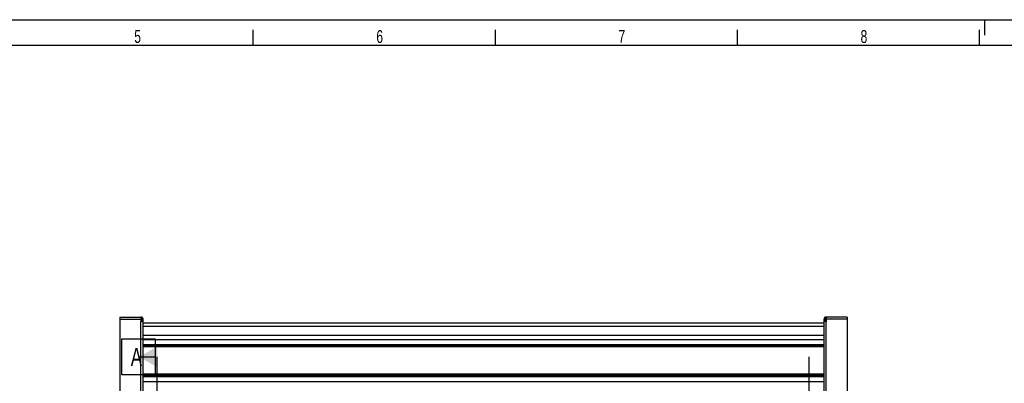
# Model space of a CAD drawing. Extents: x 0 to 594, y 0 to 420.
# Tile 20 of 21: x 215 to 406, y 349 to 420. Entities that reach past the tile are written whole.
import ezdxf

# ---------------------------------------------------------------- set-up
doc = ezdxf.new("R2010")
doc.units = 0
doc.header["$LTSCALE"] = 32.67
for name, color, linetype in [('110528_DXF_DIMENSION', 7, 'CONTINUOUS'), ('110534_DXF_CONTINUOUS_LINE', 7, 'CONTINUOUS'), ('110536_DXF_CONTINUOUS_LINE', 7, 'CONTINUOUS'), ('110803_DXF_CONTINUOUS_LINE', 7, 'CONTINUOUS'), ('ASEM_125_125-15_DXF_FORMAT', 7, 'CONTINUOUS')]:
    doc.layers.add(name, color=color, linetype=linetype)
doc.styles.get("Standard").update_dxf_attribs({"font": 'txt', "width": 0.7})

msp = doc.modelspace()

# ---------------------------------------------------------------- linework, layer by layer
at = {"layer": '110528_DXF_DIMENSION', "color": 2, "linetype": 'CONTINUOUS'}
for p, q in [((234.46828, 350.96941), (234.46828, 357.96941)), ((234.46828, 357.96941), (240.96828, 357.96941)), ((240.96828, 357.96941), (240.96828, 350.96941)), ((237.84328, 354.46941), (240.96828, 354.46941)), ((241.34328, 271.97056), (241.34328, 354.46941)), ((367.83878, 354.46941), (367.83878, 271.97056)), ((240.96828, 350.96941), (234.46828, 350.96941))]:
    msp.add_line(p, q, dxfattribs=at)
msp.add_solid([(241.34328, 356.49014), (241.34328, 352.44869), (237.84328, 354.46941)], dxfattribs=at)
at = {"layer": '110534_DXF_CONTINUOUS_LINE', "color": 3, "linetype": 'CONTINUOUS'}
for p, q in [((234.09328, 362.21999), (234.09328, 361.81999)), ((234.09328, 362.21999), (238.19328, 362.21999)), ((234.09328, 361.81999), (238.19328, 361.81999)), ((234.09328, 361.775), (234.09328, 319.99498)), ((234.09328, 361.775), (238.19328, 361.775)), ((238.19328, 362.21999), (238.19328, 361.81999)), ((238.19328, 361.775), (238.19328, 361.37946)), ((238.59328, 313.89686), (238.59328, 361.81999))]:
    msp.add_line(p, q, dxfattribs=at)
at = {"layer": '110534_DXF_CONTINUOUS_LINE', "color": 7, "linetype": 'CONTINUOUS'}
for p, q in [((234.09328, 361.775), (234.09328, 361.80477)), ((234.09328, 361.80477), (238.19328, 361.80477)), ((238.19328, 361.775), (238.19328, 361.80477)), ((238.39328, 361.81999), (238.39328, 361.43899)), ((238.59328, 361.81999), (238.39328, 361.81999)), ((238.39328, 361.43899), (238.59328, 361.43899))]:
    msp.add_line(p, q, dxfattribs=at)
at = {"layer": '110534_DXF_CONTINUOUS_LINE', "color": 9, "linetype": 'CONTINUOUS'}
msp.add_line((238.19328, 313.95411), (238.19328, 361.37946), dxfattribs=at)
at = {"layer": '110534_DXF_CONTINUOUS_LINE', "color": 3, "linetype": 'CONTINUOUS'}
msp.add_arc((238.19328, 361.81999), 0.4, 0, 90, dxfattribs=at)
at = {"layer": '110534_DXF_CONTINUOUS_LINE', "color": 7, "linetype": 'CONTINUOUS'}
msp.add_arc((238.19328, 361.81999), 0.2, 0, 90, dxfattribs=at)
msp.add_open_spline([(238.19328, 361.40922), (238.2188, 361.40922), (238.26532, 361.41039), (238.32986, 361.41645), (238.3666, 361.42334), (238.39328, 361.43265), (238.39328, 361.43899)], degree=3, knots=[0, 0, 0, 0, 0.373136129, 0.690889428, 0.907338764, 1, 1, 1, 1], dxfattribs=at)
at = {"layer": '110534_DXF_CONTINUOUS_LINE', "color": 3, "linetype": 'CONTINUOUS'}
msp.add_open_spline([(238.59328, 361.43899), (238.59328, 361.43435), (238.58268, 361.42338), (238.54365, 361.4086), (238.4622, 361.393), (238.33903, 361.38215), (238.24433, 361.37946), (238.19328, 361.37946)], degree=3, knots=[0, 0, 0, 0, 0.033833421, 0.095422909, 0.311214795, 0.627999, 1, 1, 1, 1], dxfattribs=at)
at = {"layer": '110536_DXF_CONTINUOUS_LINE', "color": 3, "linetype": 'CONTINUOUS'}
for p, q in [((370.79328, 297.71999), (370.79328, 361.81999)), ((371.19328, 362.21999), (371.19328, 361.81999)), ((375.29328, 362.21999), (371.19328, 362.21999)), ((375.29328, 361.81999), (371.19328, 361.81999)), ((371.19328, 361.775), (371.19328, 361.37946)), ((375.29328, 361.775), (371.19328, 361.775)), ((375.29328, 362.21999), (375.29328, 361.81999)), ((375.29328, 361.775), (375.29328, 319.99498))]:
    msp.add_line(p, q, dxfattribs=at)
at = {"layer": '110536_DXF_CONTINUOUS_LINE', "color": 7, "linetype": 'CONTINUOUS'}
for p, q in [((370.79328, 361.81999), (370.99328, 361.81999)), ((370.99328, 361.43899), (370.79328, 361.43899)), ((370.99328, 361.81999), (370.99328, 361.43899)), ((371.19328, 361.775), (371.19328, 361.80477)), ((375.29328, 361.80477), (371.19328, 361.80477)), ((375.29328, 361.775), (375.29328, 361.80477))]:
    msp.add_line(p, q, dxfattribs=at)
at = {"layer": '110536_DXF_CONTINUOUS_LINE', "color": 9, "linetype": 'CONTINUOUS'}
msp.add_line((371.19328, 313.95411), (371.19328, 361.37946), dxfattribs=at)
at = {"layer": '110536_DXF_CONTINUOUS_LINE', "color": 3, "linetype": 'CONTINUOUS'}
msp.add_arc((371.19328, 361.81999), 0.4, 90, 180, dxfattribs=at)
at = {"layer": '110536_DXF_CONTINUOUS_LINE', "color": 7, "linetype": 'CONTINUOUS'}
msp.add_arc((371.19328, 361.81999), 0.2, 90, 180, dxfattribs=at)
at = {"layer": '110536_DXF_CONTINUOUS_LINE', "color": 3, "linetype": 'CONTINUOUS'}
msp.add_open_spline([(370.79328, 361.43899), (370.79328, 361.43435), (370.80388, 361.42338), (370.84291, 361.4086), (370.92436, 361.393), (371.04753, 361.38215), (371.14223, 361.37946), (371.19328, 361.37946)], degree=3, knots=[0, 0, 0, 0, 0.033833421, 0.095422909, 0.311214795, 0.627999, 1, 1, 1, 1], dxfattribs=at)
at = {"layer": '110536_DXF_CONTINUOUS_LINE', "color": 7, "linetype": 'CONTINUOUS'}
msp.add_open_spline([(371.19328, 361.40922), (371.16776, 361.40922), (371.12124, 361.41039), (371.0567, 361.41645), (371.01996, 361.42334), (370.99328, 361.43265), (370.99328, 361.43899)], degree=3, knots=[0, 0, 0, 0, 0.373136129, 0.690889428, 0.907338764, 1, 1, 1, 1], dxfattribs=at)
at = {"layer": '110803_DXF_CONTINUOUS_LINE', "color": 7, "linetype": 'CONTINUOUS'}
for p, q in [((238.59328, 361.12088), (370.79328, 361.12088)), ((370.79328, 358.61999), (238.59328, 358.61999))]:
    msp.add_line(p, q, dxfattribs=at)
at = {"layer": '110803_DXF_CONTINUOUS_LINE', "color": 9, "linetype": 'CONTINUOUS'}
for p, q in [((238.59328, 360.421), (370.79328, 360.421)), ((370.79328, 357.81592), (238.59328, 357.81592)), ((238.59328, 356.86479), (370.79328, 356.86479)), ((238.59328, 356.66808), (370.79328, 356.66808)), ((370.79328, 356.51446), (238.59328, 356.51446)), ((370.79328, 356.44889), (238.59328, 356.44889)), ((370.79328, 351.09193), (238.59328, 351.09193)), ((370.79328, 351.01765), (238.59328, 351.01765)), ((370.79328, 350.80966), (238.59328, 350.80966)), ((370.79328, 350.58682), (238.59328, 350.58682)), ((370.79328, 349.6357), (238.59328, 349.6357))]:
    msp.add_line(p, q, dxfattribs=at)
at = {"layer": 'ASEM_125_125-15_DXF_FORMAT', "color": 7, "linetype": 'CONTINUOUS'}
for p, q in [((0, 420), (594, 420)), ((402, 417), (402, 420)), ((260, 415), (260, 418)), ((307, 415), (307, 418)), ((354, 415), (354, 418)), ((401, 415), (401, 418)), ((589, 415), (25, 415))]:
    msp.add_line(p, q, dxfattribs=at)

# ---------------------------------------------------------------- texts
at = {"layer": '110528_DXF_DIMENSION', "color": 2, "linetype": 'CONTINUOUS', "insert": (236.21828, 356.21941), "char_height": 3.5, "width": 4.5, "attachment_point": 1}
msp.add_mtext('A', dxfattribs=at)
at = {"layer": 'ASEM_125_125-15_DXF_FORMAT', "color": 2, "linetype": 'CONTINUOUS', "char_height": 2.5, "attachment_point": 1}
for s, insert, width in [('5', (236.89085, 417.97664), 2.6785714), ('6', (283.89085, 417.97664), 2.9464286), ('7', (330.89085, 417.97664), 2.9464286), ('8', (377.89085, 417.97664), 2.9464286)]:
    msp.add_mtext(s, dxfattribs=dict(at, insert=insert, width=width))

doc.saveas('drawing.dxf')
